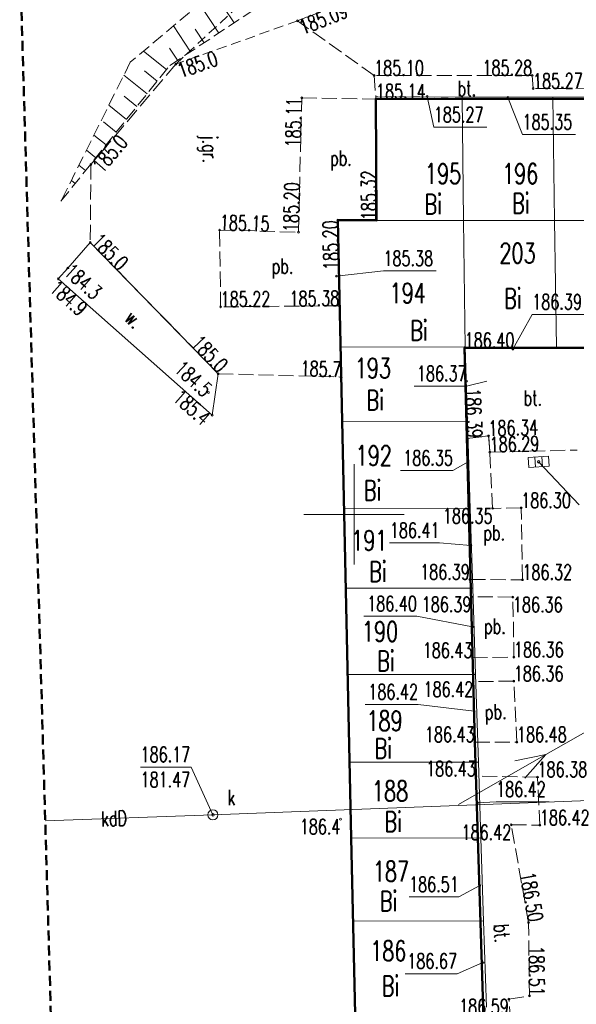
# Model space of a CAD drawing. Header units: metres. Extents: x 0 to 7425707, y -302 to 5720571.
# Tile 44 of 50: x 7425588 to 7425615, y 5720482 to 5720531. Entities that reach past the tile are written whole.
import ezdxf
from ezdxf.enums import TextEntityAlignment as Align

# ---------------------------------------------------------------- set-up
doc = ezdxf.new("R2010")
doc.units = ezdxf.units.M
doc.header["$LTSCALE"] = 0.5
for name, pattern in [('1', [0]), ('1_1', [0]), ('1_2', [1.5, 1, -0.5]), ('1_EGBU_A', [0]), ('1_OTKJ', [2, 1.5, -0.5]), ('1_OTKR', [0]), ('1_OTKU', [2, 1.5, -0.5]), ('1_OTRK', [1.75, 1.25, -0.5]), ('1_OTRKG', [1.75, 1.25, -0.5]), ('1_OTZK', [1.5, 1, -0.5]), ('1_SUEP_A', [0]), ('1_SUKP', [0]), ('GUZ', [1.4, 0.7, -0.7])]:
    doc.linetypes.add(name, pattern=pattern)
doc.layers.get('0').update_dxf_attribs({"color": 250, "linetype": 'CONTINUOUS', "lineweight": 100})
for name, color, linetype, lineweight in [('DZIALKI_L_0', 7, '1', 18), ('EGBB_L_0', 7, '1_EGBU_A', 50), ('H_WJAZDY_GARAZ_T_0', 7, 'CONTINUOUS', 18), ('KRZYZE_LINIA_L_0', 7, '1_1', 20), ('NUMERY_DZIALEK_T_0', 7, 'CONTINUOUS', 18), ('OTK_E_T_0', 7, 'CONTINUOUS', 0), ('OTK_E_T_3', 7, 'CONTINUOUS', 0), ('OTK_E_T_4', 7, 'CONTINUOUS', 0), ('OTK_L_0', 7, '1_OTKJ', 18), ('OTK_L_4', 7, '1_OTKU', 18), ('OTK_L_5', 7, 'CONTINUOUS', 18), ('OTR_L_1', 7, '1_OTRK', 18), ('OTR_L_1_L_0', 7, '1_1', 18), ('OTR_T_0', 7, 'CONTINUOUS', 18), ('OTR_T_1', 7, 'CONTINUOUS', 18), ('OTZ_L_1', 7, '1_OTZK', 18), ('SUEP_L_0', 1, '1_SUEP_A', 18)]:
    doc.layers.add(name, color=color, linetype=linetype, lineweight=lineweight)
for name, color, linetype, lineweight, true_color in [('NUMERY_UZYTKOW_T_0', 7, 'CONTINUOUS', 18, 0x008000), ('SUK_E_T_4', 7, 'CONTINUOUS', 0, 0x803300), ('SUK_T_1', 7, 'CONTINUOUS', 18, 0x803300), ('SUK_T_3', 7, 'CONTINUOUS', 18, 0x803300), ('SUKP_E_T_0', 7, 'CONTINUOUS', 0, 0x803300), ('SUKP_L_0', 7, '1_SUKP', 18, 0x803300), ('SUKR_T_0', 7, 'CONTINUOUS', 18, 0x803300), ('UZYTKI_L_0', 7, 'GUZ', 18, 0x008000), ('ZAKRES_OPRACOWANIA_L_0', 7, '1_2', 50, 0x00ea00)]:
    doc.layers.add(name, color=color, linetype=linetype, lineweight=lineweight, true_color=true_color)
doc.styles.get("Standard").update_dxf_attribs({"font": 'Simplex.SHX', "width": 0.75})

# ---------------------------------------------------------------- blocks, each defined once
blk = doc.blocks.new('1_OTRS')
at = {"linetype": 'Continuous'}
blk.add_circle((0, 0), 0.045, dxfattribs=at)
blk = doc.blocks.new('1_OTRN')
at = {"linetype": 'Continuous'}
blk.add_circle((0, 0), 0.045, dxfattribs=at)
blk = doc.blocks.new('1_SUKK')
at = {"linetype": 'Continuous'}
for p, q in [((-0.5, -0.25), (-0.5, 0.25)), ((-0.5, 0.25), (0.5, 0.25)), ((-0.175, 0.25), (-0.175, -0.25)), ((0.175, 0.25), (0.175, -0.25)), ((0.5, 0.25), (0.5, -0.25)), ((0.5, -0.25), (-0.5, -0.25))]:
    blk.add_line(p, q, dxfattribs=at)
blk = doc.blocks.new('1_SUKS')
at = {"linetype": 'Continuous'}
blk.add_circle((0, 0), 0.25, dxfattribs=at)
blk = doc.blocks.new('1_SUPS')
at = {"linetype": 'Continuous'}
blk.add_circle((0, 0), 0.0625, dxfattribs=at)

msp = doc.modelspace()

# ---------------------------------------------------------------- linework, layer by layer
at = {"layer": 'DZIALKI_L_0', "linetype": '1'}
for p, q in [((7425605.508, 5720526.865), (7425605.488, 5720520.725)), ((7425609.808, 5720526.855), (7425605.508, 5720526.865)), ((7425614.308, 5720526.845), (7425609.808, 5720526.855)), ((7425609.878, 5720520.725), (7425609.808, 5720526.855)), ((7425618.708, 5720526.855), (7425614.308, 5720526.845)), ((7425614.308, 5720526.845), (7425614.398, 5720520.715)), ((7425605.488, 5720520.725), (7425603.588, 5720520.745)), ((7425603.588, 5720520.745), (7425603.738, 5720514.435)), ((7425605.488, 5720520.725), (7425609.878, 5720520.725)), ((7425609.878, 5720520.725), (7425614.398, 5720520.715)), ((7425609.878, 5720520.725), (7425609.958, 5720514.425)), ((7425614.398, 5720520.715), (7425618.798, 5720520.725)), ((7425614.398, 5720520.715), (7425614.488, 5720514.415)), ((7425603.738, 5720514.435), (7425603.818, 5720510.735)), ((7425603.738, 5720514.435), (7425609.958, 5720514.425)), ((7425610.068, 5720510.725), (7425609.958, 5720514.425)), ((7425609.958, 5720514.425), (7425614.488, 5720514.415)), ((7425614.488, 5720514.415), (7425618.888, 5720514.405)), ((7425610.068, 5720510.725), (7425603.818, 5720510.735)), ((7425603.818, 5720510.735), (7425603.908, 5720506.395)), ((7425610.208, 5720506.385), (7425610.068, 5720510.725)), ((7425603.908, 5720506.395), (7425604.008, 5720502.435)), ((7425603.908, 5720506.395), (7425610.208, 5720506.385)), ((7425610.338, 5720502.435), (7425610.208, 5720506.385)), ((7425604.008, 5720502.435), (7425610.338, 5720502.435)), ((7425604.008, 5720502.435), (7425604.098, 5720498.135)), ((7425610.468, 5720498.135), (7425610.338, 5720502.435)), ((7425604.098, 5720498.135), (7425610.468, 5720498.135)), ((7425604.098, 5720498.135), (7425604.208, 5720493.785)), ((7425610.618, 5720493.785), (7425610.468, 5720498.135)), ((7425604.208, 5720493.785), (7425610.618, 5720493.785)), ((7425604.208, 5720493.785), (7425604.288, 5720490.015)), ((7425610.738, 5720490.005), (7425610.618, 5720493.785)), ((7425604.288, 5720490.015), (7425610.738, 5720490.005)), ((7425604.288, 5720490.015), (7425604.378, 5720485.895)), ((7425610.868, 5720485.885), (7425610.738, 5720490.005)), ((7425604.378, 5720485.895), (7425604.478, 5720481.595)), ((7425604.378, 5720485.895), (7425610.868, 5720485.885)), ((7425611.008, 5720481.595), (7425610.868, 5720485.885))]:
    msp.add_line(p, q, dxfattribs=at)
at = {"layer": 'EGBB_L_0', "linetype": '1_EGBU_A'}
for p, q in [((7425639.848, 5720526.795), (7425605.518, 5720526.755)), ((7425605.518, 5720526.755), (7425605.548, 5720520.735)), ((7425605.548, 5720520.735), (7425603.618, 5720520.735)), ((7425603.618, 5720520.735), (7425604.288, 5720490.015)), ((7425610.428, 5720494.785), (7425609.928, 5720514.385)), ((7425609.928, 5720514.385), (7425639.898, 5720514.375)), ((7425611.368, 5720465.235), (7425610.428, 5720494.785)), ((7425604.288, 5720490.015), (7425604.988, 5720458.815))]:
    msp.add_line(p, q, dxfattribs=at)
at = {"layer": 'H_WJAZDY_GARAZ_T_0', "linetype": 'Continuous'}
for p, q in [((7425608.058, 5720526.885), (7425608.394, 5720525.357)), ((7425612.068, 5720526.835), (7425612.806, 5720524.996)), ((7425608.394, 5720525.357), (7425611.026, 5720525.357)), ((7425612.806, 5720524.996), (7425615.439, 5720524.996)), ((7425603.558, 5720517.955), (7425605.887, 5720518.208)), ((7425605.887, 5720518.208), (7425608.52, 5720518.208)), ((7425612.328, 5720514.325), (7425613.289, 5720516.049)), ((7425613.289, 5720516.049), (7425615.868, 5720516.049)), ((7425607.422, 5720512.485), (7425610.028, 5720512.485)), ((7425611.028, 5720512.735), (7425610.028, 5720512.485)), ((7425610.098, 5720508.725), (7425609.349, 5720508.289)), ((7425606.743, 5720508.289), (7425609.349, 5720508.289)), ((7425606.186, 5720504.692), (7425608.683, 5720504.692)), ((7425610.238, 5720504.565), (7425608.683, 5720504.692)), ((7425604.924, 5720501.04), (7425607.556, 5720501.04)), ((7425610.318, 5720500.505), (7425607.556, 5720501.04)), ((7425604.979, 5720496.656), (7425607.612, 5720496.656)), ((7425610.408, 5720496.315), (7425607.612, 5720496.656)), ((7425610.568, 5720491.765), (7425611.491, 5720491.815)), ((7425611.491, 5720491.815), (7425614.124, 5720491.815)), ((7425610.688, 5720487.655), (7425609.638, 5720487.084)), ((7425607.168, 5720487.084), (7425609.638, 5720487.084)), ((7425610.838, 5720483.815), (7425609.55, 5720483.266)), ((7425606.971, 5720483.266), (7425609.55, 5720483.266))]:
    msp.add_line(p, q, dxfattribs=at)
at = {"layer": 'KRZYZE_LINIA_L_0', "linetype": '1_1'}
for p, q in [((7425604.428, 5720503.605), (7425604.428, 5720508.605)), ((7425601.928, 5720506.105), (7425606.928, 5720506.105))]:
    msp.add_line(p, q, dxfattribs=at)
at = {"layer": 'OTK_L_0', "linetype": '1_OTKJ'}
for p, q in [((7425605.428, 5720527.925), (7425601.618, 5720530.645)), ((7425605.428, 5720527.925), (7425601.618, 5720530.645)), ((7425595.568, 5720528.495), (7425591.348, 5720523.505)), ((7425613.288, 5720527.935), (7425605.428, 5720527.925)), ((7425605.428, 5720527.925), (7425605.518, 5720526.755)), ((7425613.328, 5720527.275), (7425613.288, 5720527.935)), ((7425619.198, 5720527.315), (7425613.328, 5720527.275)), ((7425601.668, 5720520.135), (7425601.828, 5720526.815)), ((7425601.828, 5720526.815), (7425605.518, 5720526.755)), ((7425591.348, 5720523.505), (7425591.318, 5720519.625)), ((7425597.798, 5720516.425), (7425597.748, 5720520.245)), ((7425597.748, 5720520.245), (7425601.668, 5720520.135)), ((7425591.318, 5720519.625), (7425597.678, 5720513.095)), ((7425603.71, 5720516.476), (7425597.798, 5720516.425)), ((7425603.788, 5720512.935), (7425603.71, 5720516.476)), ((7425597.678, 5720513.095), (7425603.788, 5720512.935)), ((7425611.178, 5720509.195), (7425615.528, 5720509.305)), ((7425611.318, 5720506.405), (7425611.178, 5720509.195)), ((7425612.738, 5720506.425), (7425611.318, 5720506.405)), ((7425612.798, 5720502.855), (7425612.738, 5720506.425)), ((7425610.243, 5720502.006), (7425610.221, 5720502.865)), ((7425610.221, 5720502.865), (7425612.798, 5720502.855)), ((7425612.328, 5720501.995), (7425610.243, 5720502.006)), ((7425612.378, 5720499.005), (7425612.328, 5720501.995)), ((7425610.321, 5720498.976), (7425612.378, 5720499.005)), ((7425610.351, 5720497.785), (7425610.321, 5720498.976)), ((7425612.368, 5720497.815), (7425610.351, 5720497.785)), ((7425612.528, 5720494.785), (7425612.368, 5720497.815)), ((7425610.428, 5720494.785), (7425612.528, 5720494.785)), ((7425610.482, 5720493.086), (7425610.428, 5720494.785)), ((7425613.548, 5720493.045), (7425610.482, 5720493.086)), ((7425613.668, 5720490.655), (7425613.548, 5720493.045)), ((7425612.248, 5720490.665), (7425613.668, 5720490.655)), ((7425613.108, 5720485.805), (7425612.248, 5720490.665)), ((7425613.148, 5720482.165), (7425613.108, 5720485.805)), ((7425612.128, 5720482.005), (7425613.148, 5720482.165)), ((7425612.438, 5720477.895), (7425612.128, 5720482.005))]:
    msp.add_line(p, q, dxfattribs=at)
at = {"layer": 'OTK_L_4', "linetype": '1_OTKU'}
for p, q in [((7425613.288, 5720527.935), (7425605.428, 5720527.925)), ((7425605.428, 5720527.925), (7425605.518, 5720526.755)), ((7425613.328, 5720527.275), (7425613.288, 5720527.935)), ((7425619.198, 5720527.315), (7425613.328, 5720527.275)), ((7425601.668, 5720520.135), (7425601.828, 5720526.815)), ((7425601.828, 5720526.815), (7425605.518, 5720526.755)), ((7425605.518, 5720526.755), (7425621.757, 5720526.774)), ((7425605.518, 5720526.755), (7425605.548, 5720520.735)), ((7425603.618, 5720520.735), (7425603.71, 5720516.476)), ((7425605.548, 5720520.735), (7425603.618, 5720520.735)), ((7425597.748, 5720520.245), (7425601.668, 5720520.135)), ((7425597.798, 5720516.425), (7425597.748, 5720520.245)), ((7425603.71, 5720516.476), (7425597.798, 5720516.425)), ((7425626.83, 5720514.38), (7425609.928, 5720514.385)), ((7425609.928, 5720514.385), (7425610.042, 5720509.884)), ((7425611.118, 5720510.005), (7425610.042, 5720509.884)), ((7425610.042, 5720509.884), (7425611.118, 5720510.005)), ((7425610.042, 5720509.884), (7425610.221, 5720502.865)), ((7425611.118, 5720510.005), (7425611.178, 5720509.195)), ((7425611.178, 5720509.195), (7425611.118, 5720510.005)), ((7425611.178, 5720509.195), (7425615.528, 5720509.305)), ((7425611.318, 5720506.405), (7425611.178, 5720509.195)), ((7425612.738, 5720506.425), (7425611.318, 5720506.405)), ((7425612.798, 5720502.855), (7425612.738, 5720506.425)), ((7425610.221, 5720502.865), (7425612.798, 5720502.855)), ((7425612.328, 5720501.995), (7425610.243, 5720502.006)), ((7425610.243, 5720502.006), (7425610.321, 5720498.976)), ((7425612.378, 5720499.005), (7425612.328, 5720501.995)), ((7425610.321, 5720498.976), (7425612.378, 5720499.005)), ((7425612.368, 5720497.815), (7425610.351, 5720497.785)), ((7425610.351, 5720497.785), (7425610.428, 5720494.785)), ((7425612.528, 5720494.785), (7425612.368, 5720497.815)), ((7425610.428, 5720494.785), (7425612.528, 5720494.785)), ((7425613.548, 5720493.045), (7425610.482, 5720493.086)), ((7425610.482, 5720493.086), (7425611.368, 5720465.235)), ((7425613.668, 5720490.655), (7425613.548, 5720493.045)), ((7425613.108, 5720485.805), (7425612.248, 5720490.665)), ((7425612.248, 5720490.665), (7425613.668, 5720490.655)), ((7425613.148, 5720482.165), (7425613.108, 5720485.805)), ((7425612.128, 5720482.005), (7425613.148, 5720482.165)), ((7425612.438, 5720477.895), (7425612.128, 5720482.005))]:
    msp.add_line(p, q, dxfattribs=at)
at = {"layer": 'OTK_L_5', "linetype": '1_OTKR'}
for p, q in [((7425590.198, 5720518.355), (7425591.318, 5720519.625)), ((7425591.318, 5720519.625), (7425597.678, 5720513.095)), ((7425589.728, 5720517.815), (7425590.198, 5720518.355)), ((7425597.378, 5720511.035), (7425589.728, 5720517.815)), ((7425597.678, 5720513.095), (7425597.378, 5720511.035))]:
    msp.add_line(p, q, dxfattribs=at)
at = {"layer": 'OTR_L_1', "linetype": '1_OTRK'}
for p, q in [((7425604.946, 5720538.396), (7425593.306, 5720528.588)), ((7425593.306, 5720528.588), (7425589.858, 5720521.673))]:
    msp.add_line(p, q, dxfattribs=at)
at = {"layer": 'OTR_L_1', "linetype": '1_OTRKG'}
for p, q in [((7425595.273, 5720528.432), (7425602.558, 5720533.248)), ((7425589.858, 5720521.673), (7425595.273, 5720528.432))]:
    msp.add_line(p, q, dxfattribs=at)
at = {"layer": 'OTR_L_1_L_0', "linetype": '1_1'}
for p, q in [((7425597.701, 5720530.037), (7425596.744, 5720531.485)), ((7425598.47, 5720530.545), (7425597.961, 5720531.314)), ((7425596.295, 5720529.108), (7425595.447, 5720530.392)), ((7425596.977, 5720529.559), (7425596.526, 5720530.24)), ((7425595.105, 5720528.223), (7425593.96, 5720529.14)), ((7425595.654, 5720528.684), (7425595.254, 5720529.288)), ((7425594.647, 5720527.65), (7425594.018, 5720528.154)), ((7425594.143, 5720527.021), (7425592.986, 5720527.948)), ((7425593.632, 5720526.384), (7425592.995, 5720526.894)), ((7425593.122, 5720525.747), (7425592.241, 5720526.452)), ((7425592.611, 5720525.11), (7425591.974, 5720525.62)), ((7425592.101, 5720524.473), (7425591.496, 5720524.957)), ((7425591.59, 5720523.835), (7425591.123, 5720524.21)), ((7425591.08, 5720523.198), (7425590.75, 5720523.462)), ((7425590.57, 5720522.561), (7425590.378, 5720522.715)), ((7425590.059, 5720521.924), (7425590.005, 5720521.967))]:
    msp.add_line(p, q, dxfattribs=at)
at = {"layer": 'OTZ_L_1', "linetype": '1_OTZK'}
for p, q in [((7425595.568, 5720528.495), (7425614.588, 5720546.135)), ((7425612.578, 5720534.965), (7425601.618, 5720530.645)), ((7425601.618, 5720530.645), (7425595.568, 5720528.495))]:
    msp.add_line(p, q, dxfattribs=at)
at = {"layer": 'SUEP_L_0', "linetype": '1_SUEP_A'}
for p, q in [((7425630.328, 5720503.522), (7425613.967, 5720494.162)), ((7425613.967, 5720494.162), (7425609.627, 5720491.679)), ((7425613.967, 5720494.162), (7425612.417, 5720493.851)), ((7425612.914, 5720492.983), (7425613.967, 5720494.162))]:
    msp.add_line(p, q, dxfattribs=at)
at = {"layer": 'SUKP_L_0', "linetype": '1_SUKP'}
for p, q in [((7425597.414, 5720491.163), (7425642.924, 5720492.889)), ((7425589.077, 5720490.86), (7425597.414, 5720491.163))]:
    msp.add_line(p, q, dxfattribs=at)
at = {"layer": 'SUKR_T_0', "linetype": 'Continuous', "lineweight": 0}
for p, q in [((7425613.608, 5720508.715), (7425615.614, 5720506.577)), ((7425593.816, 5720493.541), (7425596.34, 5720493.541)), ((7425597.414, 5720491.163), (7425596.34, 5720493.541))]:
    msp.add_line(p, q, dxfattribs=at)
at = {"layer": 'UZYTKI_L_0', "linetype": 'GUZ'}
for p, q in [((7425605.508, 5720526.865), (7425605.488, 5720520.715)), ((7425609.808, 5720526.855), (7425605.508, 5720526.865)), ((7425614.308, 5720526.845), (7425609.808, 5720526.855)), ((7425618.708, 5720526.855), (7425614.308, 5720526.845)), ((7425605.488, 5720520.715), (7425603.588, 5720520.745)), ((7425603.588, 5720520.745), (7425603.748, 5720514.435)), ((7425603.748, 5720514.435), (7425603.818, 5720510.735)), ((7425603.818, 5720510.735), (7425603.908, 5720506.395)), ((7425603.908, 5720506.395), (7425604.008, 5720502.435)), ((7425604.008, 5720502.435), (7425604.098, 5720498.135)), ((7425604.098, 5720498.135), (7425604.208, 5720493.785)), ((7425604.208, 5720493.785), (7425604.288, 5720490.015)), ((7425604.288, 5720490.015), (7425604.378, 5720485.895)), ((7425604.378, 5720485.895), (7425604.478, 5720481.595))]:
    msp.add_line(p, q, dxfattribs=at)
at = {"layer": 'ZAKRES_OPRACOWANIA_L_0', "linetype": '1_2'}
msp.add_line((7425587.808, 5720534.145), (7425590.298, 5720449.235), dxfattribs=at)
msp.add_line((7425587.808, 5720534.145), (7425590.298, 5720449.235), dxfattribs=at)

# ---------------------------------------------------------------- block references
at = {"layer": 'H_WJAZDY_GARAZ_T_0'}
for p in [(7425608.058, 5720526.885), (7425612.068, 5720526.835), (7425603.558, 5720517.955), (7425612.328, 5720514.325), (7425610.028, 5720512.735), (7425610.098, 5720508.725), (7425610.238, 5720504.565), (7425610.318, 5720500.505), (7425610.408, 5720496.315), (7425610.568, 5720491.765), (7425610.688, 5720487.655), (7425610.838, 5720483.815)]:
    msp.add_blockref('1_OTRS', p, dxfattribs=at)
at = {"layer": 'OTR_T_0'}
for p in [(7425601.618, 5720530.645), (7425605.428, 5720527.925), (7425613.288, 5720527.935), (7425613.328, 5720527.275), (7425601.828, 5720526.815), (7425605.518, 5720526.755), (7425603.618, 5720520.735), (7425605.548, 5720520.735), (7425597.748, 5720520.245), (7425601.668, 5720520.135), (7425597.798, 5720516.425), (7425603.698, 5720516.475), (7425609.928, 5720514.385), (7425610.058, 5720509.885), (7425611.118, 5720510.005), (7425611.178, 5720509.195), (7425611.318, 5720506.405), (7425612.738, 5720506.425), (7425610.188, 5720502.865), (7425612.798, 5720502.855), (7425610.268, 5720502.005), (7425612.328, 5720501.995), (7425610.318, 5720498.975), (7425612.378, 5720499.005), (7425610.358, 5720497.785), (7425612.368, 5720497.815), (7425610.428, 5720494.785), (7425612.528, 5720494.785), (7425610.488, 5720493.085), (7425613.548, 5720493.045), (7425612.248, 5720490.665), (7425613.668, 5720490.655), (7425613.108, 5720485.805), (7425612.128, 5720482.005), (7425613.148, 5720482.165)]:
    msp.add_blockref('1_OTRS', p, dxfattribs=at)
at = {"layer": 'OTR_T_1'}
for p in [(7425595.568, 5720528.495), (7425591.348, 5720523.505), (7425591.318, 5720519.625), (7425590.198, 5720518.355), (7425589.728, 5720517.815), (7425597.678, 5720513.095), (7425603.788, 5720512.935), (7425597.188, 5720512.165), (7425597.378, 5720511.035), (7425603.754, 5720490.951)]:
    msp.add_blockref('1_OTRN', p, dxfattribs=at)
at = {"layer": 'SUK_T_1', "rotation": 3.421286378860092}
msp.add_blockref('1_SUKK', (7425613.608, 5720508.715), dxfattribs=at)
at = {"layer": 'SUK_T_3'}
msp.add_blockref('1_SUKS', (7425597.414, 5720491.163), dxfattribs=at)
at = {"layer": 'SUKR_T_0'}
for p in [(7425613.608, 5720508.715), (7425597.414, 5720491.163)]:
    msp.add_blockref('1_SUPS', p, dxfattribs=at)

# ---------------------------------------------------------------- texts
at = {"layer": 'H_WJAZDY_GARAZ_T_0', "width": 0.7}
for s, p in [('185.27', (7425608.394, 5720526.357)), ('185.35', (7425612.806, 5720525.996)), ('185.38', (7425605.887, 5720519.208)), ('186.39', (7425613.289, 5720517.049)), ('186.42', (7425611.491, 5720492.815))]:
    msp.add_text(s, height=0.75, dxfattribs=at).set_placement(p, align=Align.TOP_LEFT)
for s, p in [('186.37', (7425610.028, 5720512.735)), ('186.35', (7425609.349, 5720508.539)), ('186.41', (7425608.683, 5720504.942)), ('186.40', (7425607.556, 5720501.29)), ('186.42', (7425607.612, 5720496.906)), ('186.51', (7425609.638, 5720487.334)), ('186.67', (7425609.55, 5720483.516))]:
    msp.add_text(s, height=0.75, dxfattribs=at).set_placement(p, align=Align.RIGHT)
at = {"layer": 'NUMERY_DZIALEK_T_0', "width": 0.7}
for s, p in [('195', (7425607.958, 5720523.545)), ('196', (7425611.788, 5720523.545)), ('203', (7425611.658, 5720519.595)), ('194', (7425606.198, 5720517.609)), ('193', (7425604.466, 5720513.88)), ('192', (7425604.511, 5720509.528)), ('191', (7425604.289, 5720505.31)), ('190', (7425604.822, 5720500.781)), ('189', (7425605.044, 5720496.341)), ('188', (7425605.32, 5720492.849)), ('187', (7425605.364, 5720488.853)), ('186', (7425605.231, 5720484.901))]:
    msp.add_text(s, height=1, dxfattribs=at).set_placement(p, align=Align.TOP_LEFT)
at = {"layer": 'NUMERY_UZYTKOW_T_0', "width": 0.7}
for p in [(7425612.281, 5720522.072), (7425607.93, 5720522.027), (7425611.881, 5720517.343), (7425607.219, 5720515.745), (7425605.044, 5720512.281), (7425604.91, 5720507.797), (7425605.177, 5720503.756), (7425605.577, 5720499.316), (7425605.443, 5720494.965), (7425605.932, 5720491.324), (7425605.71, 5720487.372), (7425605.799, 5720483.154)]:
    msp.add_text('Bi', height=1, dxfattribs=at).set_placement(p, align=Align.TOP_LEFT)
at = {"layer": 'OTK_E_T_0', "lineweight": 9, "width": 0.7}
msp.add_text('j.gr.', height=0.75, rotation=271.19, dxfattribs=at).set_placement((7425597.171, 5720524.267), align=Align.MIDDLE)
at = {"layer": 'OTK_E_T_3', "lineweight": 9, "width": 0.7}
for s, p in [('bt.', (7425610.04, 5720527.282)), ('pb.', (7425603.784, 5720523.697)), ('pb.', (7425600.882, 5720518.327)), ('bt.', (7425613.32, 5720511.896)), ('pb.', (7425611.405, 5720505.065)), ('pb.', (7425611.436, 5720500.423))]:
    msp.add_text(s, height=0.75, dxfattribs=at).set_placement(p, align=Align.MIDDLE)
for s, rotation, p in [('pb.', 1.4688, (7425611.473, 5720496.17)), ('bt.', 273.8879, (7425611.782, 5720485.276))]:
    msp.add_text(s, height=0.75, rotation=rotation, dxfattribs=at).set_placement(p, align=Align.MIDDLE)
at = {"layer": 'OTK_E_T_4', "lineweight": 9, "width": 0.7}
msp.add_text('w.', height=0.75, rotation=315.4318, dxfattribs=at).set_placement((7425593.487, 5720515.811), align=Align.MIDDLE)
at = {"layer": 'OTR_T_0', "lineweight": 9, "width": 0.7}
msp.add_text('185.09', height=0.75, rotation=21.5124, dxfattribs=at).set_placement((7425601.618, 5720530.645), align=Align.TOP_LEFT)
for s, p in [('185.10', (7425605.428, 5720527.925)), ('185.14', (7425605.518, 5720526.755)), ('186.40', (7425609.928, 5720514.385)), ('186.30', (7425612.738, 5720506.425)), ('186.32', (7425612.798, 5720502.855)), ('186.36', (7425612.378, 5720499.005)), ('186.36', (7425612.368, 5720497.815)), ('186.48', (7425612.528, 5720494.785)), ('186.38', (7425613.548, 5720493.045)), ('186.42', (7425613.668, 5720490.655))]:
    msp.add_text(s, height=0.75, dxfattribs=at).set_placement(p)
for s, rotation, p in [('185.28', 0.0729, (7425613.288, 5720527.935)), ('185.11', 88.6279, (7425601.828, 5720526.815)), ('185.20', 91.2494, (7425603.618, 5720520.735)), ('185.38', 0.4802, (7425603.698, 5720516.475)), ('186.39', 272.3976, (7425610.058, 5720509.885)), ('186.50', 280.0349, (7425613.108, 5720485.805)), ('186.51', 270.6296, (7425613.148, 5720482.165))]:
    msp.add_text(s, height=0.75, rotation=rotation, dxfattribs=at).set_placement(p, align=Align.RIGHT)
for s, rotation, p in [('185.27', 0.3904, (7425613.328, 5720527.275)), ('185.32', 90.2855, (7425605.548, 5720520.735)), ('185.20', 88.6279, (7425601.668, 5720520.135)), ('185.15', 358.3926, (7425597.748, 5720520.245)), ('185.22', 0.4868, (7425597.798, 5720516.425)), ('186.34', 1.2171, (7425611.118, 5720510.005)), ('186.29', 1.4485, (7425611.178, 5720509.195))]:
    msp.add_text(s, height=0.75, rotation=rotation, dxfattribs=at).set_placement(p)
for s, p in [('186.35', (7425611.318, 5720506.405)), ('186.39', (7425610.268, 5720502.005)), ('186.42', (7425610.358, 5720497.785)), ('186.42', (7425612.248, 5720490.665)), ('186.59', (7425612.128, 5720482.005))]:
    msp.add_text(s, height=0.75, dxfattribs=at).set_placement(p, align=Align.TOP_RIGHT)
for s, p in [('186.39', (7425610.188, 5720502.865)), ('186.43', (7425610.318, 5720498.975)), ('186.43', (7425610.428, 5720494.785)), ('186.43', (7425610.488, 5720493.085))]:
    msp.add_text(s, height=0.75, dxfattribs=at).set_placement(p, align=Align.RIGHT)
msp.add_text('186.36', height=0.75, dxfattribs=at).set_placement((7425612.328, 5720501.995), align=Align.TOP_LEFT)
at = {"layer": 'OTR_T_1', "lineweight": 9, "width": 0.7}
for s, rotation, p in [('185.0', 19.5638, (7425595.568, 5720528.495)), ('185.0', 49.7791, (7425591.348, 5720523.505)), ('184.9', 318.4502, (7425589.728, 5720517.815))]:
    msp.add_text(s, height=0.75, rotation=rotation, dxfattribs=at).set_placement(p, align=Align.TOP_LEFT)
msp.add_text('185.0', height=0.75, rotation=314.2444, dxfattribs=at).set_placement((7425591.318, 5720519.625))
msp.add_text('184.3', height=0.75, rotation=318.4735, dxfattribs=at).set_placement((7425590.198, 5720518.355), align=Align.MIDDLE_LEFT)
for s, rotation, p in [('185.0', 313.5715, (7425597.678, 5720513.095)), ('185.7', 358.4622, (7425603.788, 5720512.935))]:
    msp.add_text(s, height=0.75, rotation=rotation, dxfattribs=at).set_placement(p, align=Align.RIGHT)
msp.add_text('184.5', height=0.75, rotation=317.6459, dxfattribs=at).set_placement((7425597.188, 5720512.165), align=Align.MIDDLE_RIGHT)
msp.add_text('185.4', height=0.75, rotation=318.4502, dxfattribs=at).set_placement((7425597.378, 5720511.035), align=Align.TOP_RIGHT)
msp.add_text('186.4', height=0.75, dxfattribs=at).set_placement((7425603.754, 5720490.951), align=Align.TOP_RIGHT)
at = {"layer": 'SUK_E_T_4', "lineweight": 9, "width": 0.7}
msp.add_text('k', height=0.75, dxfattribs=at).set_placement((7425598.142, 5720491.651))
at = {"layer": 'SUKP_E_T_0', "lineweight": 9, "width": 0.7}
msp.add_text('kdD', height=0.75, rotation=2.0785, dxfattribs=at).set_placement((7425592.5, 5720490.984), align=Align.MIDDLE)
at = {"layer": 'SUKR_T_0', "lineweight": 9, "width": 0.7}
for s, p in [('186.17', (7425593.816, 5720494.541)), ('181.47', (7425593.816, 5720493.291))]:
    msp.add_text(s, height=0.75, dxfattribs=at).set_placement(p, align=Align.TOP_LEFT)

doc.saveas('drawing.dxf')
